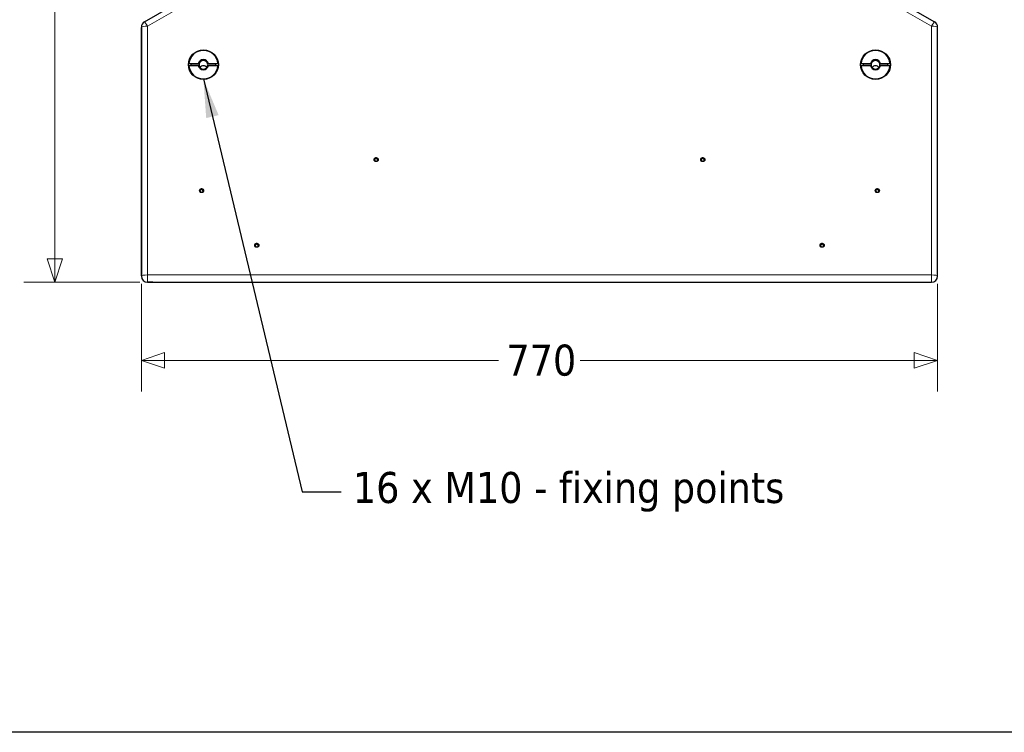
# Model space of a CAD drawing. Header units: millimetres. Extents: x 90 to 4365, y 90 to 3088.
# Tile 10 of 40: x 1168 to 2120, y 90 to 779. Entities that reach past the tile are written whole.
import ezdxf

# ---------------------------------------------------------------- set-up
doc = ezdxf.new("R2010")
doc.units = ezdxf.units.MM
doc.header["$LTSCALE"] = 15
doc.layers.add('Border (ISO)', color=7, linetype='Continuous', lineweight=25)
doc.layers.add('Visibile (ISO)', color=7, linetype='Continuous', lineweight=25)
for name, color, linetype, lineweight, true_color in [('Quota (ISO)', 7, 'Continuous', 15, 0x008000), ('Simbolo (ISO)', 5, 'Continuous', 25, 0x0000ff), ('Visibile sottile (ISO)', 9, 'Continuous', 18, 0x808080)]:
    doc.layers.add(name, color=color, linetype=linetype, lineweight=lineweight, true_color=true_color)
doc.styles.add('Testo nota (ISO)', font='tahoma.ttf')
doc.dimstyles.new('Default (ISO)', dxfattribs={"dimscale": 15, "dimtxt": 2, "dimasz": 1.5, "dimexe": 2, "dimexo": 0.5, "dimgap": 0.5, "dimtad": 1, "dimtoh": 1, "dimrnd": 1e-08, "dimtxsty": 'Testo nota (ISO)', "dimblk": 'Filled-1', "dimcen": 0.09, "dimdle": 10, "dimclrd": 256, "dimclre": 256, "dimclrt": 256, "dimazin": 2, "dimtfac": 0.75, "dimtmove": 0, "dimatfit": 3, "dimfxl": 0, "dimtolj": 1, "dimtzin": 0, "dimlwd": -1, "dimlwe": -1, "dimarcsym": 0})
doc.dimstyles.new('Default - Metodo 1b (ISO)$7', dxfattribs={"dimscale": 15, "dimtxt": 2, "dimasz": 2.5, "dimexe": 3.175, "dimexo": 0, "dimgap": 0.762, "dimtad": 1, "dimtoh": 1, "dimrnd": 1e-08, "dimtxsty": 'Testo nota (ISO)', "dimcen": 0.09, "dimdle": 10, "dimclrd": 256, "dimclre": 256, "dimclrt": 256, "dimazin": 2, "dimtfac": 1.75, "dimtmove": 0, "dimatfit": 3, "dimfxl": 0, "dimtolj": 1, "dimlwd": -1, "dimlwe": -1, "dimarcsym": 0})

# ---------------------------------------------------------------- blocks, each defined once
blk = doc.blocks.new('Bordi Bordo di default')
at = {"layer": 'Border (ISO)', "flags": 128}
blk.add_lwpolyline([(6, 6), (6, 204), (291, 204), (291, 6), (6, 6)], dxfattribs=at)
blk = doc.blocks.new('Filled-1')
at = {"color": 0}
for p, q in [((0, 0), (-1, 0.333)), ((-1, 0.333), (-1, -0.333)), ((-1, 0), (0, 0)), ((-1, -0.333), (0, 0))]:
    blk.add_line(p, q, dxfattribs=at)
at = {"color": 0, "flags": 128}
blk.add_lwpolyline([(-1, -0.333), (0, 0), (-1, 0.333), (-1, -0.333)], dxfattribs=at)
at = {"color": 0}
blk.add_solid([(-1, -0.333), (0, 0), (-1, 0.333), (-1, -0.333)], dxfattribs=at)
blk = doc.blocks.new('*D17')
at = {"layer": 'Defpoints', "color": 0, "transparency": 16777216}
for p in [(1521.19, 1195.53), (1201.61, 525.53), (1291.19, 525.53)]:
    blk.add_point(p, dxfattribs=at)
at = {"layer": 'Quota (ISO)', "transparency": 16777216}
for p, q in [((1513.69, 1195.53), (1171.61, 1195.53)), ((1201.61, 1173.03), (1201.61, 900.13)), ((1201.61, 548.03), (1201.61, 820.93)), ((1283.69, 525.53), (1171.61, 525.53))]:
    blk.add_line(p, q, dxfattribs=at)
at = {"layer": 'Quota (ISO)', "transparency": 16777216, "xscale": 22.5, "yscale": 22.5, "zscale": 22.5}
for p, rotation in [((1201.61, 1195.53), 90), ((1201.61, 525.53), 270)]:
    blk.add_blockref('Filled-1', p, dxfattribs=dict(at, rotation=rotation))
at = {"layer": 'Quota (ISO)', "transparency": 16777216, "insert": (1201.61, 828.43), "char_height": 30, "attachment_point": 4, "rotation": 90, "style": 'Testo nota (ISO)'}
blk.add_mtext('\\A1;670', dxfattribs=at)
blk = doc.blocks.new('*D18')
at = {"layer": 'Defpoints', "color": 0, "transparency": 16777216}
for p in [(1285.19, 531.53), (2055.19, 531.53), (2055.19, 449.83)]:
    blk.add_point(p, dxfattribs=at)
at = {"layer": 'Quota (ISO)', "transparency": 16777216}
for p, q in [((1285.19, 524.03), (1285.19, 419.83)), ((2055.19, 524.03), (2055.19, 419.83)), ((1307.69, 449.83), (1630.74, 449.83)), ((2032.69, 449.83), (1709.65, 449.83))]:
    blk.add_line(p, q, dxfattribs=at)
at = {"layer": 'Quota (ISO)', "transparency": 16777216, "xscale": 22.5, "yscale": 22.5, "zscale": 22.5, "rotation": 180}
blk.add_blockref('Filled-1', (1285.19, 449.83), dxfattribs=at)
at = {"layer": 'Quota (ISO)', "transparency": 16777216, "xscale": 22.5, "yscale": 22.5, "zscale": 22.5}
blk.add_blockref('Filled-1', (2055.19, 449.83), dxfattribs=at)
at = {"layer": 'Quota (ISO)', "transparency": 16777216, "insert": (1638.24, 449.83), "char_height": 30, "attachment_point": 4, "style": 'Testo nota (ISO)'}
blk.add_mtext('\\A1;770', dxfattribs=at)

msp = doc.modelspace()

# ---------------------------------------------------------------- linework, layer by layer
at = {"layer": 'Visibile (ISO)'}
for p, q in [((1288.195, 777.341), (1515.263, 908.439)), ((1825.126, 908.439), (2052.195, 777.341)), ((1285.195, 772.145), (1285.195, 531.439)), ((1285.195, 531.53), (1285.195, 772.066)), ((2055.195, 531.439), (2055.195, 772.145)), ((2055.195, 531.53), (2055.195, 772.066)), ((1331.23, 736.934), (1340.296, 736.934)), ((1340.296, 734.964), (1331.23, 734.964)), ((1341.128, 736.586), (1333.236, 736.586)), ((1341.128, 736.793), (1341.128, 736.586)), ((1349.262, 736.586), (1349.262, 736.793)), ((1357.153, 736.586), (1349.262, 736.586)), ((1350.094, 736.934), (1359.159, 736.934)), ((1359.159, 734.964), (1350.094, 734.964)), ((1981.23, 736.934), (1990.296, 736.934)), ((1990.296, 734.964), (1981.23, 734.964)), ((1991.128, 736.586), (1983.236, 736.586)), ((1991.128, 736.793), (1991.128, 736.586)), ((1999.262, 736.586), (1999.262, 736.793)), ((2007.153, 736.586), (1999.262, 736.586)), ((2000.094, 736.934), (2009.159, 736.934)), ((2009.159, 734.964), (2000.094, 734.964)), ((1510.882, 643.614), (1510.912, 643.31)), ((1513.633, 644.429), (1513.603, 644.13)), ((1826.757, 643.614), (1826.787, 643.31)), ((1829.508, 644.429), (1829.478, 644.13)), ((1342.069, 613.607), (1342.1, 613.303)), ((1344.82, 614.422), (1344.79, 614.123)), ((1995.569, 613.607), (1995.6, 613.303)), ((1998.32, 614.422), (1998.29, 614.123)), ((1395.466, 560.73), (1395.497, 560.426)), ((1398.217, 561.545), (1398.187, 561.246)), ((1942.172, 560.73), (1942.203, 560.426)), ((1944.923, 561.545), (1944.893, 561.246)), ((1291.195, 525.53), (1297.195, 525.53)), ((1296.195, 525.53), (1291.195, 525.53)), ((1297.195, 525.53), (2043.195, 525.53)), ((2043.195, 525.53), (2049.195, 525.53)), ((2044.195, 525.53), (2049.195, 525.53))]:
    msp.add_line(p, q, dxfattribs=at)
for centre, start, end in [((1291.195, 772.145), 120, 180), ((2049.195, 772.145), 0, 60)]:
    msp.add_arc(centre, 6, start, end, dxfattribs=at)
for centre, major_axis in [((1345.195, 735.949), (14.5, 0)), ((1995.195, 735.949), (14.5, 0)), ((1512.257, 644.1), (2, 0)), ((1828.132, 644.1), (2, 0)), ((1343.445, 614.093), (2, 0)), ((1996.945, 614.093), (2, 0)), ((1396.842, 561.216), (2, 0)), ((1943.548, 561.216), (2, 0))]:
    msp.add_ellipse(centre, major_axis=major_axis, ratio=0.9848078, dxfattribs=at)
for centre, major_axis, start_param, end_param in [((1345.195, 735.949), (-14, 0), 3.2130821, 6.2116959), ((1995.195, 735.949), (-14, 0), 3.2130821, 6.2116959), ((1345.195, 735.949), (14, 0), 3.2130821, 6.2116959), ((1345.195, 735.602), (-12, 0), 6.1997552, 6.337157), ((1345.195, 735.949), (-5, 0), 3.3429506, 6.0818274), ((1345.195, 735.949), (5, 0), 3.3429506, 6.0818274), ((1345.195, 735.602), (-4.188, 0), 6.0420786, 6.4711098), ((1345.195, 735.808), (4.188, 0), 0.2411067, 2.900486), ((1345.195, 735.808), (-4.188, 0), 0.2411067, 2.900486), ((1345.195, 730.739), (-4.188, 0), 3.8032811, 5.6214968), ((1345.195, 735.602), (4.188, 0), 6.0952608, 6.524292), ((1345.195, 735.602), (12, 0), 6.2292136, 6.3666154), ((1995.195, 735.949), (14, 0), 3.2130821, 6.2116959), ((1995.195, 735.602), (-12, 0), 6.1997552, 6.337157), ((1995.195, 735.949), (-5, 0), 3.3429506, 6.0818274), ((1995.195, 735.949), (5, 0), 3.3429506, 6.0818274), ((1995.195, 735.602), (-4.188, 0), 6.0420786, 6.4711098), ((1995.195, 735.808), (4.188, 0), 0.2411067, 2.900486), ((1995.195, 735.808), (-4.188, 0), 0.2411067, 2.900486), ((1995.195, 730.739), (-4.188, 0), 3.8032811, 5.6214968), ((1995.195, 735.602), (4.188, 0), 6.0952608, 6.524292), ((1995.195, 735.602), (12, 0), 6.2292136, 6.3666154), ((1510.687, 644.489), (-0.279, 0), 4.680793, 7.1874459), ((1509.912, 643.519), (0.975, 0), 5.7279906, 7.1874459), ((1510.726, 645.723), (0.975, 0), 4.6807949, 6.1402464), ((1510.977, 642.868), (-0.279, 0), 5.7279906, 6.2909541), ((1510.977, 642.868), (-0.279, 0), 1.5395699, 1.9514581), ((1511.443, 641.722), (-0.975, 0), 3.6335955, 5.0930508), ((1511.967, 645.547), (-0.279, 0), 3.6335974, 6.1402464), ((1513.072, 646.13), (0.975, 0), 3.6335955, 5.0930508), ((1512.547, 642.305), (-0.279, 0), 0.4920028, 0.6850188), ((1512.547, 642.305), (0.279, 0), 5.9140456, 6.1402483), ((1513.788, 642.129), (-0.975, 0), 4.680793, 6.1402483), ((1513.538, 644.984), (0.279, 0), 5.7279906, 8.2346434), ((1514.603, 644.334), (-0.975, 0), 5.7279906, 7.1874459), ((1513.828, 643.363), (-0.279, 0), 1.5392004, 2.3060098), ((1513.828, 643.363), (0.279, 0), 6.2298564, 7.1874459), ((1826.562, 644.489), (-0.279, 0), 4.680793, 7.1874459), ((1825.787, 643.519), (0.975, 0), 5.7279906, 7.1874459), ((1826.601, 645.723), (0.975, 0), 4.6807949, 6.1402464), ((1826.852, 642.868), (-0.279, 0), 5.7279906, 6.2909541), ((1826.852, 642.868), (-0.279, 0), 1.5395699, 1.9514581), ((1827.318, 641.722), (-0.975, 0), 3.6335955, 5.0930508), ((1827.842, 645.547), (-0.279, 0), 3.6335974, 6.1402464), ((1828.947, 646.13), (0.975, 0), 3.6335955, 5.0930508), ((1828.422, 642.305), (-0.279, 0), 0.4920028, 0.6850188), ((1828.422, 642.305), (0.279, 0), 5.9140456, 6.1402483), ((1829.663, 642.129), (-0.975, 0), 4.680793, 6.1402483), ((1829.413, 644.984), (0.279, 0), 5.7279906, 8.2346434), ((1830.478, 644.334), (-0.975, 0), 5.7279906, 7.1874459), ((1829.703, 643.363), (-0.279, 0), 1.5392004, 2.3060098), ((1829.703, 643.363), (0.279, 0), 6.2298564, 7.1874459), ((1341.874, 614.482), (-0.279, 0), 4.680793, 7.1874459), ((1341.099, 613.512), (0.975, 0), 5.7279906, 7.1874459), ((1341.914, 615.716), (0.975, 0), 4.6807949, 6.1402464), ((1342.164, 612.861), (-0.279, 0), 5.7279906, 6.2909541), ((1342.164, 612.861), (-0.279, 0), 1.5395699, 1.9514581), ((1342.63, 611.715), (-0.975, 0), 3.6335955, 5.0930508), ((1343.154, 615.54), (-0.279, 0), 3.6335974, 6.1402464), ((1344.259, 616.123), (0.975, 0), 3.6335955, 5.0930508), ((1343.735, 612.298), (-0.279, 0), 0.4920028, 0.6850188), ((1343.735, 612.298), (0.279, 0), 5.9140456, 6.1402483), ((1344.976, 612.122), (-0.975, 0), 4.680793, 6.1402483), ((1344.725, 614.977), (0.279, 0), 5.7279906, 8.2346434), ((1345.79, 614.326), (-0.975, 0), 5.7279906, 7.1874459), ((1345.015, 613.356), (-0.279, 0), 1.5392004, 2.3060098), ((1345.015, 613.356), (0.279, 0), 6.2298564, 7.1874459), ((1995.374, 614.482), (-0.279, 0), 4.680793, 7.1874459), ((1994.599, 613.512), (0.975, 0), 5.7279906, 7.1874459), ((1995.414, 615.716), (0.975, 0), 4.6807949, 6.1402464), ((1995.664, 612.861), (-0.279, 0), 5.7279906, 6.2909541), ((1995.664, 612.861), (-0.279, 0), 1.5395699, 1.9514581), ((1996.13, 611.715), (-0.975, 0), 3.6335955, 5.0930508), ((1996.654, 615.54), (-0.279, 0), 3.6335974, 6.1402464), ((1997.759, 616.123), (0.975, 0), 3.6335955, 5.0930508), ((1997.235, 612.298), (-0.279, 0), 0.4920028, 0.6850188), ((1997.235, 612.298), (0.279, 0), 5.9140456, 6.1402483), ((1998.476, 612.122), (-0.975, 0), 4.680793, 6.1402483), ((1998.225, 614.977), (0.279, 0), 5.7279906, 8.2346434), ((1999.29, 614.326), (-0.975, 0), 5.7279906, 7.1874459), ((1998.515, 613.356), (-0.279, 0), 1.5392004, 2.3060098), ((1998.515, 613.356), (0.279, 0), 6.2298564, 7.1874459), ((1395.271, 561.605), (-0.279, 0), 4.680793, 7.1874459), ((1395.311, 562.839), (0.975, 0), 4.6807949, 6.1402464), ((1396.551, 562.663), (-0.279, 0), 3.6335974, 6.1402464), ((1397.656, 563.246), (0.975, 0), 3.6335955, 5.0930508), ((1398.122, 562.1), (0.279, 0), 5.7279906, 8.2346434), ((1399.187, 561.45), (-0.975, 0), 5.7279906, 7.1874459), ((1941.977, 561.605), (-0.279, 0), 4.680793, 7.1874459), ((1942.017, 562.839), (0.975, 0), 4.6807949, 6.1402464), ((1943.258, 562.663), (-0.279, 0), 3.6335974, 6.1402464), ((1944.362, 563.246), (0.975, 0), 3.6335955, 5.0930508), ((1944.828, 562.1), (0.279, 0), 5.7279906, 8.2346434), ((1945.893, 561.45), (-0.975, 0), 5.7279906, 7.1874459), ((1394.496, 560.635), (0.975, 0), 5.7279906, 7.1874459), ((1395.561, 559.984), (-0.279, 0), 5.7279906, 6.2909541), ((1395.561, 559.984), (-0.279, 0), 1.5395699, 1.9514581), ((1396.027, 558.838), (-0.975, 0), 3.6335955, 5.0930508), ((1397.132, 559.421), (-0.279, 0), 0.4920028, 0.6850188), ((1397.132, 559.421), (0.279, 0), 5.9140456, 6.1402483), ((1398.373, 559.245), (-0.975, 0), 4.680793, 6.1402483), ((1398.412, 560.479), (-0.279, 0), 1.5392004, 2.3060098), ((1398.412, 560.479), (0.279, 0), 6.2298564, 7.1874459), ((1941.202, 560.635), (0.975, 0), 5.7279906, 7.1874459), ((1942.267, 559.984), (-0.279, 0), 5.7279906, 6.2909541), ((1942.267, 559.984), (-0.279, 0), 1.5395699, 1.9514581), ((1942.733, 558.838), (-0.975, 0), 3.6335955, 5.0930508), ((1943.838, 559.421), (-0.279, 0), 0.4920028, 0.6850188), ((1943.838, 559.421), (0.279, 0), 5.9140456, 6.1402483), ((1945.079, 559.245), (-0.975, 0), 4.680793, 6.1402483), ((1945.118, 560.479), (-0.279, 0), 1.5392004, 2.3060098), ((1945.118, 560.479), (0.279, 0), 6.2298564, 7.1874459), ((1291.195, 531.439), (-6, 0), 0, 1.5707963), ((2049.195, 531.439), (6, 0), 4.712389, 6.2831853)]:
    msp.add_ellipse(centre, major_axis=major_axis, ratio=0.9848078, start_param=start_param, end_param=end_param, dxfattribs=at)
for points, weights in [([(1333.236, 736.586), (1332.311, 736.747), (1331.23, 736.934)], [1, 1.00298965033, 1]), ([(1340.296, 736.934), (1340.749, 736.857), (1341.128, 736.793)], [1, 1.00412650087, 1]), ([(1341.128, 734.823), (1340.749, 734.887), (1340.296, 734.964)], [1, 1.00412650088, 1]), ([(1349.262, 736.793), (1349.641, 736.857), (1350.094, 736.934)], [1, 1.00412650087, 1]), ([(1350.094, 734.964), (1349.641, 734.887), (1349.262, 734.823)], [1, 1.00412650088, 1]), ([(1359.159, 736.934), (1358.079, 736.747), (1357.153, 736.586)], [1, 1.0029896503, 1]), ([(1983.236, 736.586), (1982.311, 736.747), (1981.23, 736.934)], [1, 1.00298965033, 1]), ([(1990.296, 736.934), (1990.749, 736.857), (1991.128, 736.793)], [1, 1.00412650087, 1]), ([(1991.128, 734.823), (1990.749, 734.887), (1990.296, 734.964)], [1, 1.00412650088, 1]), ([(1999.262, 736.793), (1999.641, 736.857), (2000.094, 736.934)], [1, 1.00412650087, 1]), ([(2000.094, 734.964), (1999.641, 734.887), (1999.262, 734.823)], [1, 1.00412650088, 1]), ([(2009.159, 736.934), (2008.079, 736.747), (2007.153, 736.586)], [1, 1.0029896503, 1])]:
    msp.add_rational_spline(points, weights, degree=2, dxfattribs=at)
for points, knots in [([(1510.695, 644.465), (1510.661, 644.47), (1510.627, 644.467), (1510.565, 644.448), (1510.534, 644.431), (1510.486, 644.386), (1510.469, 644.362), (1510.456, 644.335)], [0.085145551, 0.085145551, 0.085145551, 0.085145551, 0.095628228, 0.095628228, 0.106325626, 0.106325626, 0.115150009, 0.115150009, 0.115150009, 0.115150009]), ([(1511.718, 645.311), (1511.709, 645.242), (1511.694, 645.173), (1511.647, 645.028), (1511.608, 644.942), (1511.504, 644.784), (1511.44, 644.713), (1511.305, 644.601), (1511.225, 644.553), (1511.057, 644.487), (1510.969, 644.468), (1510.826, 644.456), (1510.76, 644.457), (1510.695, 644.465)], [0.45465696, 0.45465696, 0.45465696, 0.45465696, 0.47514564, 0.47514564, 0.50159168, 0.50159168, 0.52803773, 0.52803773, 0.55448378, 0.55448378, 0.58092983, 0.58092983, 0.6014185, 0.6014185, 0.6014185, 0.6014185]), ([(1510.912, 643.31), (1510.919, 643.247), (1510.919, 643.183), (1510.903, 643.034), (1510.88, 642.953), (1510.833, 642.843), (1510.812, 642.802), (1510.788, 642.764)], [0.535493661, 0.535493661, 0.535493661, 0.535493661, 0.55448261, 0.55448261, 0.580928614, 0.580928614, 0.596482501, 0.596482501, 0.596482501, 0.596482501]), ([(1512.189, 645.393), (1512.173, 645.425), (1512.151, 645.454), (1512.1, 645.499), (1512.067, 645.519), (1511.996, 645.54), (1511.958, 645.542), (1511.888, 645.53), (1511.853, 645.515), (1511.793, 645.471), (1511.768, 645.442), (1511.734, 645.381), (1511.723, 645.347), (1511.718, 645.311)], [0.085145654, 0.085145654, 0.085145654, 0.085145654, 0.095628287, 0.095628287, 0.106325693, 0.106325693, 0.117023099, 0.117023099, 0.127720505, 0.127720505, 0.138417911, 0.138417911, 0.148900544, 0.148900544, 0.148900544, 0.148900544]), ([(1513.444, 644.943), (1513.383, 644.913), (1513.32, 644.889), (1513.178, 644.852), (1513.087, 644.839), (1512.903, 644.845), (1512.811, 644.863), (1512.645, 644.922), (1512.561, 644.968), (1512.412, 645.081), (1512.347, 645.15), (1512.256, 645.271), (1512.219, 645.33), (1512.189, 645.393)], [0.45465579, 0.45465579, 0.45465579, 0.45465579, 0.4751446, 0.4751446, 0.5015906, 0.5015906, 0.52803661, 0.52803661, 0.55448261, 0.55448261, 0.58092861, 0.58092861, 0.60141741, 0.60141741, 0.60141741, 0.60141741]), ([(1513.768, 644.829), (1513.758, 644.851), (1513.746, 644.871), (1513.708, 644.915), (1513.678, 644.937), (1513.612, 644.965), (1513.575, 644.971), (1513.509, 644.967), (1513.475, 644.958), (1513.444, 644.943)], [0.110233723, 0.110233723, 0.110233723, 0.110233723, 0.117023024, 0.117023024, 0.127720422, 0.127720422, 0.13841782, 0.13841782, 0.148900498, 0.148900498, 0.148900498, 0.148900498]), ([(1513.983, 643.287), (1513.931, 643.321), (1513.883, 643.36), (1513.788, 643.458), (1513.737, 643.526), (1513.656, 643.682), (1513.628, 643.769), (1513.597, 643.94), (1513.593, 644.035), (1513.603, 644.13), (1513.603, 644.13), (1513.603, 644.13)], [0.454655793, 0.454655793, 0.454655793, 0.454655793, 0.475144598, 0.475144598, 0.501590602, 0.501590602, 0.528036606, 0.528036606, 0.55448261, 0.55448261, 0.554579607, 0.554579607, 0.554579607, 0.554579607]), ([(1826.569, 644.465), (1826.536, 644.47), (1826.502, 644.467), (1826.44, 644.448), (1826.408, 644.431), (1826.361, 644.386), (1826.343, 644.362), (1826.331, 644.335)], [0.085145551, 0.085145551, 0.085145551, 0.085145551, 0.095628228, 0.095628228, 0.106325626, 0.106325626, 0.115150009, 0.115150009, 0.115150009, 0.115150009]), ([(1827.593, 645.311), (1827.584, 645.242), (1827.569, 645.173), (1827.522, 645.028), (1827.482, 644.942), (1827.379, 644.784), (1827.315, 644.713), (1827.18, 644.601), (1827.1, 644.553), (1826.932, 644.487), (1826.844, 644.468), (1826.701, 644.456), (1826.635, 644.457), (1826.569, 644.465)], [0.45465696, 0.45465696, 0.45465696, 0.45465696, 0.47514564, 0.47514564, 0.50159168, 0.50159168, 0.52803773, 0.52803773, 0.55448378, 0.55448378, 0.58092983, 0.58092983, 0.6014185, 0.6014185, 0.6014185, 0.6014185]), ([(1826.787, 643.31), (1826.794, 643.247), (1826.794, 643.183), (1826.778, 643.034), (1826.755, 642.953), (1826.708, 642.843), (1826.687, 642.802), (1826.663, 642.764)], [0.535493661, 0.535493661, 0.535493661, 0.535493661, 0.55448261, 0.55448261, 0.580928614, 0.580928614, 0.596482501, 0.596482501, 0.596482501, 0.596482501]), ([(1828.063, 645.393), (1828.048, 645.425), (1828.026, 645.454), (1827.975, 645.499), (1827.942, 645.519), (1827.871, 645.54), (1827.833, 645.542), (1827.763, 645.53), (1827.728, 645.515), (1827.668, 645.471), (1827.643, 645.442), (1827.609, 645.381), (1827.598, 645.347), (1827.593, 645.311)], [0.085145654, 0.085145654, 0.085145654, 0.085145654, 0.095628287, 0.095628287, 0.106325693, 0.106325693, 0.117023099, 0.117023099, 0.127720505, 0.127720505, 0.138417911, 0.138417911, 0.148900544, 0.148900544, 0.148900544, 0.148900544]), ([(1829.319, 644.943), (1829.258, 644.913), (1829.195, 644.889), (1829.053, 644.852), (1828.962, 644.839), (1828.778, 644.845), (1828.686, 644.863), (1828.52, 644.922), (1828.436, 644.968), (1828.287, 645.081), (1828.222, 645.15), (1828.13, 645.271), (1828.094, 645.33), (1828.063, 645.393)], [0.45465579, 0.45465579, 0.45465579, 0.45465579, 0.4751446, 0.4751446, 0.5015906, 0.5015906, 0.52803661, 0.52803661, 0.55448261, 0.55448261, 0.58092861, 0.58092861, 0.60141741, 0.60141741, 0.60141741, 0.60141741]), ([(1829.643, 644.829), (1829.633, 644.851), (1829.621, 644.871), (1829.583, 644.915), (1829.553, 644.937), (1829.487, 644.965), (1829.45, 644.971), (1829.384, 644.967), (1829.35, 644.958), (1829.319, 644.943)], [0.110233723, 0.110233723, 0.110233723, 0.110233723, 0.117023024, 0.117023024, 0.127720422, 0.127720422, 0.13841782, 0.13841782, 0.148900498, 0.148900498, 0.148900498, 0.148900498]), ([(1829.858, 643.287), (1829.806, 643.321), (1829.758, 643.36), (1829.663, 643.458), (1829.612, 643.526), (1829.531, 643.682), (1829.503, 643.769), (1829.472, 643.94), (1829.468, 644.035), (1829.477, 644.13), (1829.477, 644.13), (1829.478, 644.13)], [0.454655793, 0.454655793, 0.454655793, 0.454655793, 0.475144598, 0.475144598, 0.501590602, 0.501590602, 0.528036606, 0.528036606, 0.55448261, 0.55448261, 0.554579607, 0.554579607, 0.554579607, 0.554579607]), ([(1341.882, 614.458), (1341.849, 614.463), (1341.815, 614.46), (1341.753, 614.441), (1341.721, 614.423), (1341.674, 614.379), (1341.656, 614.355), (1341.644, 614.328)], [0.085145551, 0.085145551, 0.085145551, 0.085145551, 0.095628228, 0.095628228, 0.106325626, 0.106325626, 0.115150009, 0.115150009, 0.115150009, 0.115150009]), ([(1342.906, 615.304), (1342.897, 615.235), (1342.881, 615.166), (1342.834, 615.021), (1342.795, 614.935), (1342.692, 614.777), (1342.628, 614.706), (1342.493, 614.594), (1342.413, 614.546), (1342.245, 614.48), (1342.157, 614.461), (1342.014, 614.449), (1341.948, 614.45), (1341.882, 614.458)], [0.45465696, 0.45465696, 0.45465696, 0.45465696, 0.47514564, 0.47514564, 0.50159168, 0.50159168, 0.52803773, 0.52803773, 0.55448378, 0.55448378, 0.58092983, 0.58092983, 0.6014185, 0.6014185, 0.6014185, 0.6014185]), ([(1342.1, 613.303), (1342.106, 613.24), (1342.106, 613.176), (1342.09, 613.027), (1342.067, 612.946), (1342.021, 612.836), (1342, 612.795), (1341.975, 612.757)], [0.535493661, 0.535493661, 0.535493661, 0.535493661, 0.55448261, 0.55448261, 0.580928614, 0.580928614, 0.596482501, 0.596482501, 0.596482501, 0.596482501]), ([(1343.376, 615.386), (1343.36, 615.418), (1343.339, 615.447), (1343.287, 615.492), (1343.255, 615.512), (1343.184, 615.533), (1343.146, 615.535), (1343.075, 615.523), (1343.04, 615.508), (1342.98, 615.464), (1342.955, 615.435), (1342.922, 615.374), (1342.91, 615.34), (1342.906, 615.304)], [0.085145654, 0.085145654, 0.085145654, 0.085145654, 0.095628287, 0.095628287, 0.106325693, 0.106325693, 0.117023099, 0.117023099, 0.127720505, 0.127720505, 0.138417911, 0.138417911, 0.148900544, 0.148900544, 0.148900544, 0.148900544]), ([(1344.632, 614.936), (1344.571, 614.906), (1344.508, 614.882), (1344.365, 614.845), (1344.274, 614.832), (1344.091, 614.838), (1343.998, 614.856), (1343.832, 614.915), (1343.748, 614.961), (1343.599, 615.074), (1343.534, 615.143), (1343.443, 615.264), (1343.407, 615.323), (1343.376, 615.386)], [0.45465579, 0.45465579, 0.45465579, 0.45465579, 0.4751446, 0.4751446, 0.5015906, 0.5015906, 0.52803661, 0.52803661, 0.55448261, 0.55448261, 0.58092861, 0.58092861, 0.60141741, 0.60141741, 0.60141741, 0.60141741]), ([(1344.955, 614.822), (1344.946, 614.844), (1344.933, 614.864), (1344.896, 614.908), (1344.866, 614.93), (1344.799, 614.958), (1344.763, 614.964), (1344.697, 614.96), (1344.663, 614.951), (1344.632, 614.936)], [0.110233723, 0.110233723, 0.110233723, 0.110233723, 0.117023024, 0.117023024, 0.127720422, 0.127720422, 0.13841782, 0.13841782, 0.148900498, 0.148900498, 0.148900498, 0.148900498]), ([(1345.171, 613.28), (1345.119, 613.314), (1345.071, 613.353), (1344.976, 613.451), (1344.924, 613.519), (1344.844, 613.675), (1344.815, 613.762), (1344.784, 613.933), (1344.781, 614.028), (1344.79, 614.123), (1344.79, 614.123), (1344.79, 614.123)], [0.454655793, 0.454655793, 0.454655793, 0.454655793, 0.475144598, 0.475144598, 0.501590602, 0.501590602, 0.528036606, 0.528036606, 0.55448261, 0.55448261, 0.554579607, 0.554579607, 0.554579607, 0.554579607]), ([(1995.382, 614.458), (1995.349, 614.463), (1995.315, 614.46), (1995.253, 614.441), (1995.221, 614.423), (1995.174, 614.379), (1995.156, 614.355), (1995.144, 614.328)], [0.085145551, 0.085145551, 0.085145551, 0.085145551, 0.095628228, 0.095628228, 0.106325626, 0.106325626, 0.115150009, 0.115150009, 0.115150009, 0.115150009]), ([(1996.406, 615.304), (1996.397, 615.235), (1996.381, 615.166), (1996.334, 615.021), (1996.295, 614.935), (1996.192, 614.777), (1996.128, 614.706), (1995.993, 614.594), (1995.913, 614.546), (1995.745, 614.48), (1995.657, 614.461), (1995.514, 614.449), (1995.448, 614.45), (1995.382, 614.458)], [0.45465696, 0.45465696, 0.45465696, 0.45465696, 0.47514564, 0.47514564, 0.50159168, 0.50159168, 0.52803773, 0.52803773, 0.55448378, 0.55448378, 0.58092983, 0.58092983, 0.6014185, 0.6014185, 0.6014185, 0.6014185]), ([(1995.6, 613.303), (1995.606, 613.24), (1995.606, 613.176), (1995.59, 613.027), (1995.567, 612.946), (1995.521, 612.836), (1995.5, 612.795), (1995.475, 612.757)], [0.535493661, 0.535493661, 0.535493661, 0.535493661, 0.55448261, 0.55448261, 0.580928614, 0.580928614, 0.596482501, 0.596482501, 0.596482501, 0.596482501]), ([(1996.876, 615.386), (1996.86, 615.418), (1996.839, 615.447), (1996.787, 615.492), (1996.755, 615.512), (1996.684, 615.533), (1996.646, 615.535), (1996.575, 615.523), (1996.54, 615.508), (1996.48, 615.464), (1996.455, 615.435), (1996.422, 615.374), (1996.41, 615.34), (1996.406, 615.304)], [0.085145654, 0.085145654, 0.085145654, 0.085145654, 0.095628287, 0.095628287, 0.106325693, 0.106325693, 0.117023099, 0.117023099, 0.127720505, 0.127720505, 0.138417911, 0.138417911, 0.148900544, 0.148900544, 0.148900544, 0.148900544]), ([(1998.132, 614.936), (1998.071, 614.906), (1998.008, 614.882), (1997.865, 614.845), (1997.774, 614.832), (1997.591, 614.838), (1997.498, 614.856), (1997.332, 614.915), (1997.248, 614.961), (1997.099, 615.074), (1997.034, 615.143), (1996.943, 615.264), (1996.907, 615.323), (1996.876, 615.386)], [0.45465579, 0.45465579, 0.45465579, 0.45465579, 0.4751446, 0.4751446, 0.5015906, 0.5015906, 0.52803661, 0.52803661, 0.55448261, 0.55448261, 0.58092861, 0.58092861, 0.60141741, 0.60141741, 0.60141741, 0.60141741]), ([(1998.455, 614.822), (1998.446, 614.844), (1998.433, 614.864), (1998.396, 614.908), (1998.366, 614.93), (1998.299, 614.958), (1998.263, 614.964), (1998.197, 614.96), (1998.163, 614.951), (1998.132, 614.936)], [0.110233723, 0.110233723, 0.110233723, 0.110233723, 0.117023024, 0.117023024, 0.127720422, 0.127720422, 0.13841782, 0.13841782, 0.148900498, 0.148900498, 0.148900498, 0.148900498]), ([(1998.671, 613.28), (1998.619, 613.314), (1998.571, 613.353), (1998.476, 613.451), (1998.424, 613.519), (1998.344, 613.675), (1998.315, 613.762), (1998.284, 613.933), (1998.281, 614.028), (1998.29, 614.123), (1998.29, 614.123), (1998.29, 614.123)], [0.454655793, 0.454655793, 0.454655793, 0.454655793, 0.475144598, 0.475144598, 0.501590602, 0.501590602, 0.528036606, 0.528036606, 0.55448261, 0.55448261, 0.554579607, 0.554579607, 0.554579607, 0.554579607]), ([(1396.303, 562.428), (1396.294, 562.358), (1396.278, 562.289), (1396.231, 562.144), (1396.192, 562.058), (1396.089, 561.9), (1396.025, 561.829), (1395.89, 561.717), (1395.809, 561.669), (1395.642, 561.603), (1395.554, 561.584), (1395.411, 561.572), (1395.345, 561.574), (1395.279, 561.582)], [0.45465696, 0.45465696, 0.45465696, 0.45465696, 0.47514564, 0.47514564, 0.50159168, 0.50159168, 0.52803773, 0.52803773, 0.55448378, 0.55448378, 0.58092983, 0.58092983, 0.6014185, 0.6014185, 0.6014185, 0.6014185]), ([(1396.773, 562.509), (1396.757, 562.541), (1396.736, 562.57), (1396.684, 562.616), (1396.652, 562.635), (1396.581, 562.656), (1396.543, 562.658), (1396.472, 562.646), (1396.437, 562.631), (1396.377, 562.587), (1396.352, 562.558), (1396.319, 562.497), (1396.307, 562.463), (1396.303, 562.428)], [0.085145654, 0.085145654, 0.085145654, 0.085145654, 0.095628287, 0.095628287, 0.106325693, 0.106325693, 0.117023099, 0.117023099, 0.127720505, 0.127720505, 0.138417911, 0.138417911, 0.148900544, 0.148900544, 0.148900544, 0.148900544]), ([(1398.029, 562.059), (1397.968, 562.029), (1397.904, 562.005), (1397.762, 561.968), (1397.671, 561.955), (1397.488, 561.961), (1397.395, 561.979), (1397.229, 562.038), (1397.145, 562.084), (1396.996, 562.197), (1396.931, 562.266), (1396.84, 562.387), (1396.804, 562.446), (1396.773, 562.509)], [0.45465579, 0.45465579, 0.45465579, 0.45465579, 0.4751446, 0.4751446, 0.5015906, 0.5015906, 0.52803661, 0.52803661, 0.55448261, 0.55448261, 0.58092861, 0.58092861, 0.60141741, 0.60141741, 0.60141741, 0.60141741]), ([(1398.352, 561.945), (1398.343, 561.967), (1398.33, 561.987), (1398.293, 562.031), (1398.263, 562.053), (1398.196, 562.081), (1398.16, 562.087), (1398.093, 562.083), (1398.06, 562.074), (1398.029, 562.059)], [0.110233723, 0.110233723, 0.110233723, 0.110233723, 0.117023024, 0.117023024, 0.127720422, 0.127720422, 0.13841782, 0.13841782, 0.148900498, 0.148900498, 0.148900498, 0.148900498]), ([(1943.009, 562.428), (1943, 562.358), (1942.985, 562.289), (1942.938, 562.144), (1942.898, 562.058), (1942.795, 561.9), (1942.731, 561.829), (1942.596, 561.717), (1942.516, 561.669), (1942.348, 561.603), (1942.26, 561.584), (1942.117, 561.572), (1942.051, 561.574), (1941.985, 561.582)], [0.45465696, 0.45465696, 0.45465696, 0.45465696, 0.47514564, 0.47514564, 0.50159168, 0.50159168, 0.52803773, 0.52803773, 0.55448378, 0.55448378, 0.58092983, 0.58092983, 0.6014185, 0.6014185, 0.6014185, 0.6014185]), ([(1943.479, 562.509), (1943.464, 562.541), (1943.442, 562.57), (1943.39, 562.616), (1943.358, 562.635), (1943.287, 562.656), (1943.249, 562.658), (1943.179, 562.646), (1943.143, 562.631), (1943.083, 562.587), (1943.058, 562.558), (1943.025, 562.497), (1943.013, 562.463), (1943.009, 562.428)], [0.085145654, 0.085145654, 0.085145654, 0.085145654, 0.095628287, 0.095628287, 0.106325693, 0.106325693, 0.117023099, 0.117023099, 0.127720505, 0.127720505, 0.138417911, 0.138417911, 0.148900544, 0.148900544, 0.148900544, 0.148900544]), ([(1944.735, 562.059), (1944.674, 562.029), (1944.611, 562.005), (1944.468, 561.968), (1944.377, 561.955), (1944.194, 561.961), (1944.101, 561.979), (1943.936, 562.038), (1943.851, 562.084), (1943.702, 562.197), (1943.637, 562.266), (1943.546, 562.387), (1943.51, 562.446), (1943.479, 562.509)], [0.45465579, 0.45465579, 0.45465579, 0.45465579, 0.4751446, 0.4751446, 0.5015906, 0.5015906, 0.52803661, 0.52803661, 0.55448261, 0.55448261, 0.58092861, 0.58092861, 0.60141741, 0.60141741, 0.60141741, 0.60141741]), ([(1945.058, 561.945), (1945.049, 561.967), (1945.036, 561.987), (1944.999, 562.031), (1944.969, 562.053), (1944.902, 562.081), (1944.866, 562.087), (1944.8, 562.083), (1944.766, 562.074), (1944.735, 562.059)], [0.110233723, 0.110233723, 0.110233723, 0.110233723, 0.117023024, 0.117023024, 0.127720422, 0.127720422, 0.13841782, 0.13841782, 0.148900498, 0.148900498, 0.148900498, 0.148900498]), ([(1395.279, 561.582), (1395.246, 561.586), (1395.212, 561.583), (1395.149, 561.564), (1395.118, 561.547), (1395.071, 561.502), (1395.053, 561.478), (1395.041, 561.451)], [0.085145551, 0.085145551, 0.085145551, 0.085145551, 0.095628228, 0.095628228, 0.106325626, 0.106325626, 0.115150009, 0.115150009, 0.115150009, 0.115150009]), ([(1395.497, 560.426), (1395.503, 560.363), (1395.503, 560.299), (1395.487, 560.15), (1395.464, 560.069), (1395.418, 559.959), (1395.397, 559.919), (1395.372, 559.88)], [0.535493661, 0.535493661, 0.535493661, 0.535493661, 0.55448261, 0.55448261, 0.580928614, 0.580928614, 0.596482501, 0.596482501, 0.596482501, 0.596482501]), ([(1398.568, 560.403), (1398.515, 560.437), (1398.468, 560.477), (1398.372, 560.574), (1398.321, 560.643), (1398.241, 560.798), (1398.212, 560.885), (1398.181, 561.056), (1398.177, 561.151), (1398.187, 561.246), (1398.187, 561.246), (1398.187, 561.246)], [0.454655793, 0.454655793, 0.454655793, 0.454655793, 0.475144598, 0.475144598, 0.501590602, 0.501590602, 0.528036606, 0.528036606, 0.55448261, 0.55448261, 0.554579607, 0.554579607, 0.554579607, 0.554579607]), ([(1941.985, 561.582), (1941.952, 561.586), (1941.918, 561.583), (1941.856, 561.564), (1941.824, 561.547), (1941.777, 561.502), (1941.759, 561.478), (1941.747, 561.451)], [0.085145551, 0.085145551, 0.085145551, 0.085145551, 0.095628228, 0.095628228, 0.106325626, 0.106325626, 0.115150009, 0.115150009, 0.115150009, 0.115150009]), ([(1942.203, 560.426), (1942.209, 560.363), (1942.209, 560.299), (1942.193, 560.15), (1942.171, 560.069), (1942.124, 559.959), (1942.103, 559.919), (1942.078, 559.88)], [0.535493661, 0.535493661, 0.535493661, 0.535493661, 0.55448261, 0.55448261, 0.580928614, 0.580928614, 0.596482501, 0.596482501, 0.596482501, 0.596482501]), ([(1945.274, 560.403), (1945.222, 560.437), (1945.174, 560.477), (1945.079, 560.574), (1945.027, 560.643), (1944.947, 560.798), (1944.918, 560.885), (1944.888, 561.056), (1944.884, 561.151), (1944.893, 561.246), (1944.893, 561.246), (1944.893, 561.246)], [0.454655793, 0.454655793, 0.454655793, 0.454655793, 0.475144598, 0.475144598, 0.501590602, 0.501590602, 0.528036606, 0.528036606, 0.55448261, 0.55448261, 0.554579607, 0.554579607, 0.554579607, 0.554579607])]:
    msp.add_open_spline(points, degree=3, knots=knots, dxfattribs=at)
for points in [[(1514.047, 643.221), (1514.031, 643.247), (1514.009, 643.27), (1513.983, 643.287)], [(1829.922, 643.221), (1829.906, 643.247), (1829.884, 643.27), (1829.858, 643.287)], [(1345.235, 613.214), (1345.219, 613.24), (1345.197, 613.263), (1345.171, 613.28)], [(1998.735, 613.214), (1998.719, 613.24), (1998.697, 613.263), (1998.671, 613.28)], [(1398.632, 560.338), (1398.616, 560.363), (1398.594, 560.386), (1398.568, 560.403)], [(1945.338, 560.338), (1945.322, 560.363), (1945.3, 560.386), (1945.274, 560.403)]]:
    msp.add_open_spline(points, degree=3, dxfattribs=at)
at = {"layer": 'Visibile sottile (ISO)'}
for p, q in [((1291.195, 773.187), (1521.195, 905.977)), ((1819.195, 905.977), (2049.195, 773.187)), ((1291.195, 532.481), (1291.195, 773.187)), ((2049.195, 773.187), (2049.195, 532.481)), ((1510.695, 644.763), (1510.695, 644.465)), ((1510.74, 643.013), (1510.758, 642.797)), ((1511.691, 645.586), (1511.718, 645.311)), ((1512.213, 645.677), (1512.189, 645.393)), ((1513.434, 645.239), (1513.444, 644.943)), ((1514, 643.579), (1513.983, 643.287)), ((1826.57, 644.763), (1826.569, 644.465)), ((1826.615, 643.013), (1826.633, 642.797)), ((1827.566, 645.586), (1827.593, 645.311)), ((1828.087, 645.677), (1828.063, 645.393)), ((1829.309, 645.239), (1829.319, 644.943)), ((1829.875, 643.579), (1829.858, 643.287)), ((1341.883, 614.756), (1341.882, 614.458)), ((1341.928, 613.006), (1341.945, 612.79)), ((1342.879, 615.579), (1342.906, 615.304)), ((1343.4, 615.67), (1343.376, 615.386)), ((1344.622, 615.232), (1344.632, 614.936)), ((1345.188, 613.572), (1345.171, 613.28)), ((1995.383, 614.756), (1995.382, 614.458)), ((1995.428, 613.006), (1995.445, 612.79)), ((1996.379, 615.579), (1996.406, 615.304)), ((1996.9, 615.67), (1996.876, 615.386)), ((1998.122, 615.232), (1998.132, 614.936)), ((1998.688, 613.572), (1998.671, 613.28)), ((1395.28, 561.879), (1395.279, 561.582)), ((1396.276, 562.702), (1396.303, 562.428)), ((1396.797, 562.793), (1396.773, 562.509)), ((1398.019, 562.355), (1398.029, 562.059)), ((1941.986, 561.879), (1941.985, 561.582)), ((1942.982, 562.702), (1943.009, 562.428)), ((1943.503, 562.793), (1943.479, 562.509)), ((1944.725, 562.355), (1944.735, 562.059)), ((1395.325, 560.129), (1395.342, 559.913)), ((1398.584, 560.695), (1398.568, 560.403)), ((1942.031, 560.129), (1942.048, 559.913)), ((1945.291, 560.695), (1945.274, 560.403)), ((2049.195, 532.481), (1291.195, 532.481)), ((1291.195, 525.53), (1291.195, 532.481)), ((2049.195, 532.481), (2049.195, 525.53))]:
    msp.add_line(p, q, dxfattribs=at)
for centre, major_axis, ratio, start_param, end_param in [((1291.195, 772.145), (-6, 0), 0.1736482, 4.712389, 6.2831853), ((1291.195, 772.145), (-3, 5.196), 0.0878228, 4.8633454, 6.2831853), ((2049.195, 772.145), (3, 5.196), 0.0878228, 0, 1.4198399), ((2049.195, 772.145), (6, 0), 0.1736482, 0, 1.5707963), ((1291.195, 531.439), (-6, 0), 0.1736482, 4.712389, 6.2831853), ((2049.195, 531.439), (6, 0), 0.1736482, 0, 1.5707963)]:
    msp.add_ellipse(centre, major_axis=major_axis, ratio=ratio, start_param=start_param, end_param=end_param, dxfattribs=at)

# ---------------------------------------------------------------- block references
at = {"xscale": 15, "yscale": 15, "zscale": 15}
msp.add_blockref('Bordi Bordo di default', (0, 0), dxfattribs=at)

# ---------------------------------------------------------------- texts
at = {"layer": 'Simbolo (ISO)', "insert": (1489.753, 322.613), "char_height": 30, "width": 429.7245, "attachment_point": 4, "style": 'Testo nota (ISO)'}
msp.add_mtext('{16 x M10 - fixing points}', dxfattribs=at)

# ---------------------------------------------------------------- dimensions: what is measured, and where the dimension line sits
at = {"layer": 'Quota (ISO)'}
dim = msp.add_linear_dim(base=(1201.608, 525.53), p1=(1521.195, 1195.53), p2=(1291.195, 525.53), angle=90, dimstyle='Default (ISO)', override={"dimgap": 0.5, "dimtad": 0, "dimtoh": 0, "dimdec": 2, "dimtol": 0, "dimlim": 0, "dimtp": 0, "dimtm": 0, "dimtdec": 2, "dimtofl": 0, "dimatfit": 1}, dxfattribs=at)
dim.commit()
dim.dimension.update_dxf_attribs({"geometry": '*D17', "text_midpoint": (1201.608, 860.53), "dimtype": 160})
dim = msp.add_linear_dim(base=(2055.195, 449.831), p1=(1285.195, 531.53), p2=(2055.195, 531.53), dimstyle='Default (ISO)', override={"dimgap": 0.5, "dimtad": 0, "dimtoh": 0, "dimdec": 2, "dimtol": 0, "dimlim": 0, "dimtp": 0, "dimtm": 0, "dimtdec": 2, "dimtofl": 0, "dimatfit": 1}, dxfattribs=at)
dim.commit()
dim.dimension.update_dxf_attribs({"geometry": '*D18', "text_midpoint": (1670.195, 449.831), "dimtype": 160})

# ---------------------------------------------------------------- leaders
at = {"layer": 'Simbolo (ISO)', "annotation_type": 0, "has_hookline": 1, "hookline_direction": 0}
for points, text_width in [([(1345.195, 722.162), (1440.823, 322.613), (1478.323, 322.613)], 424.553), ([(663.037, 534.065), (735.606, 219.161), (773.106, 219.161)], 388.61)]:
    msp.add_leader(points, dimstyle='Default - Metodo 1b (ISO)$7', override={"dimtad": 0}, dxfattribs=dict(at, text_width=text_width))

doc.saveas('drawing.dxf')
